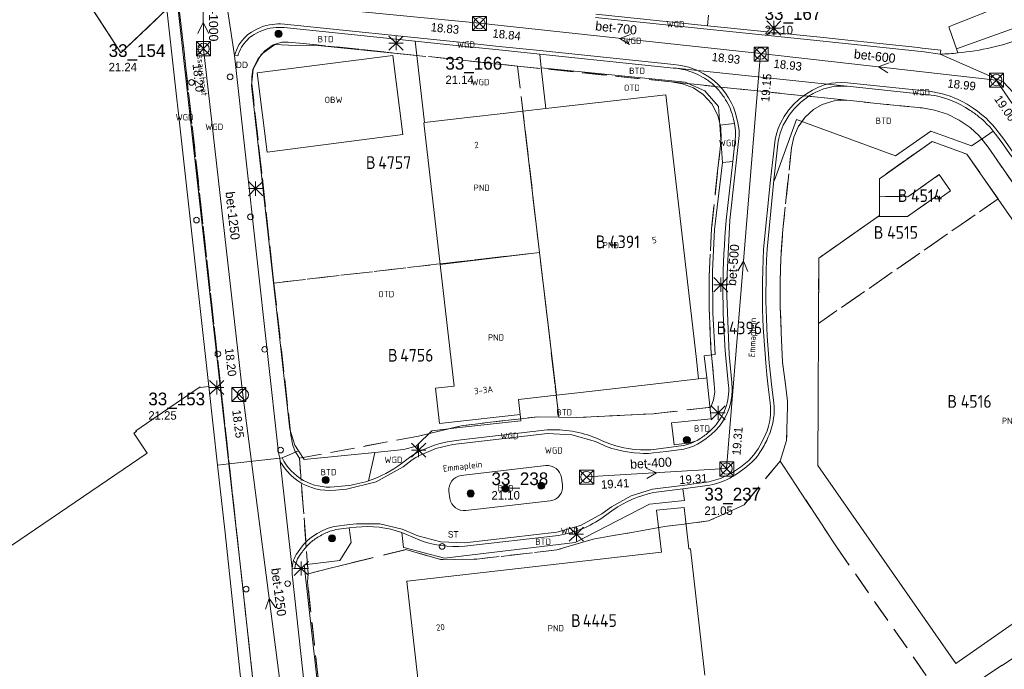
# Model space of a CAD drawing. Header units: metres. Extents: x 207644 to 210135, y 370459 to 373417.
# Tile 248 of 256: x 208147 to 208286, y 372696 to 372788. Entities that reach past the tile are written whole.
import ezdxf
from ezdxf.enums import TextEntityAlignment as Align

# ---------------------------------------------------------------- set-up
doc = ezdxf.new("R2010")
doc.units = ezdxf.units.M
doc.linetypes.add('HIDDEN2', pattern=[4.7625, 3.175, -1.5875])
for name, color, linetype in [('BTD', 7, 'Continuous'), ('combi_kolk', 7, 'Continuous'), ('CON_BxH1000x1000mm', 7, 'Continuous'), ('CON_BxH1250x1250mm', 7, 'Continuous'), ('CON_BxH400x400mm', 7, 'Continuous'), ('CON_BxH500x500mm', 7, 'Continuous'), ('CON_BxH600x600mm', 7, 'Continuous'), ('CON_BxH700x700mm', 7, 'Continuous'), ('DMM_BxH1000x1000mm', 7, 'Continuous'), ('DMM_BxH1250x1250mm', 7, 'Continuous'), ('DMM_BxH400x400mm', 7, 'Continuous'), ('DMM_BxH500x500mm', 7, 'Continuous'), ('DMM_BxH600x600mm', 7, 'Continuous'), ('DMM_BxH700x700mm', 7, 'Continuous'), ('GB', 1, 'Continuous'), ('GB07', 1, 'Continuous'), ('GB11', 1, 'Continuous'), ('INV_BxH1250x1250mm', 7, 'Continuous'), ('INV_BxH400x400mm', 7, 'Continuous'), ('INV_BxH500x500mm', 7, 'Continuous'), ('INV_BxH600x600mm', 7, 'Continuous'), ('INV_BxH700x700mm', 7, 'Continuous'), ('KAD_perceelnummer', 212, 'Continuous'), ('KAD_sectie', 212, 'Continuous'), ('KAD_Vastgesteld_Perceel', 212, 'Continuous'), ('KO_INSPECTIE', 7, 'Continuous'), ('NAR', 7, 'Continuous'), ('NLV_inspectieput', 7, 'Continuous'), ('NNR_inspectieput', 7, 'Continuous'), ('NOD_inspectieput', 7, 'Continuous'), ('OBW', 7, 'Continuous'), ('ORL', 7, 'Continuous'), ('OTD', 7, 'Continuous'), ('PIJL', 7, 'Continuous'), ('PND', 7, 'Continuous'), ('WGD', 7, 'Continuous')]:
    doc.layers.add(name, color=color, linetype=linetype)
for name, color, linetype, lineweight in [('GMV', 7, 'Continuous', 25), ('Q21_lantaarnpaal', 1, 'Continuous', 0), ('Q26_boom', 72, 'Continuous', 0), ('Q28_rioolput', 153, 'Continuous', 0)]:
    doc.layers.add(name, color=color, linetype=linetype, lineweight=lineweight)
doc.styles.add('ISO', font='isocpeur.ttf', dxfattribs={"height": 1})
doc.styles.add('ISOCP', font='ISOCP.shx', dxfattribs={"height": 1.8})

# ---------------------------------------------------------------- blocks, each defined once
blk = doc.blocks.new('ACMAP_ANN_TEMPLATE_Vastgesteld_Perceelnummer')
at = {"layer": 'KAD_perceelnummer', "style": 'ISOCP'}
blk.add_attdef('Perceelnummer', text='', height=1.8, dxfattribs=at).set_placement((0, 0), align=Align.MIDDLE)
at = {"layer": 'KAD_sectie', "style": 'ISOCP'}
blk.add_attdef('sectie', text='', height=1.8, dxfattribs=at).set_placement((-2.7, 0), align=Align.MIDDLE_RIGHT)
blk = doc.blocks.new('Q21')
for p, q in [((-1, 1), (0, 0)), ((-1, 0), (0, 0)), ((-1, -1), (0, 0)), ((0, 1), (0, 0)), ((0, 0), (1, 1)), ((0, 0), (1, 0)), ((0, 0), (0, -1)), ((0, 0), (1, -1))]:
    blk.add_line(p, q)
blk = doc.blocks.new('Q26')
blk.add_hatch(color=256).paths.add_polyline_path([(-0.45, -0.01, 1), (0.55, -0.01, 1)])
blk.add_circle((0.05, -0.01), 0.5)
blk = doc.blocks.new('Q28')
at = {"linetype": 'Continuous'}
for p, q in [((-1, -1), (1, 1)), ((-1, 1), (1, -1))]:
    blk.add_line(p, q, dxfattribs=at)
blk.add_lwpolyline([(1, 1), (1, -1), (-1, -1), (-1, 1)], close=True)

msp = doc.modelspace()

# ---------------------------------------------------------------- linework, layer by layer
at = {"layer": 'combi_kolk', "color": 253, "lineweight": 13}
for centre in [(208176.4, 372779.68), (208170.94, 372778.9), (208171.64, 372759.41), (208179.28, 372759.87), (208181.29, 372741.11), (208174.67, 372740.46), (208183.54, 372726.85), (208206.42, 372713.21), (208178.67, 372707.17), (208184.54, 372707.94)]:
    msp.add_circle(centre, 0.4, dxfattribs=at)
at = {"layer": 'CON_BxH1000x1000mm', "color": 253, "linetype": 'Continuous', "lineweight": 13}
msp.add_lwpolyline([(208172.637, 372783.664), (208172.57, 372791.119)], dxfattribs=at)
at = {"layer": 'CON_BxH1250x1250mm', "color": 253, "linetype": 'Continuous', "lineweight": 13}
for points in [[(208178.22, 372734.67), (208172.637, 372783.664)], [(208185.68, 372677.03), (208178.22, 372734.67)]]:
    msp.add_lwpolyline(points, dxfattribs=at)
at = {"layer": 'CON_BxH400x400mm', "color": 253, "linetype": 'Continuous', "lineweight": 13}
msp.add_lwpolyline([(208246.7, 372724.23), (208226.84, 372723.04)], dxfattribs=at)
at = {"layer": 'CON_BxH500x500mm', "color": 253, "linetype": 'Continuous', "lineweight": 13}
for points in [[(208251.5, 372783), (208246.7, 372724.23)], [(208284.87, 372779.23), (208313.05, 372738.11)]]:
    msp.add_lwpolyline(points, dxfattribs=at)
at = {"layer": 'CON_BxH600x600mm', "color": 253, "linetype": 'Continuous', "lineweight": 13}
msp.add_lwpolyline([(208251.5, 372783), (208284.87, 372779.23)], dxfattribs=at)
at = {"layer": 'CON_BxH700x700mm', "color": 253, "linetype": 'Continuous', "lineweight": 13}
for points in [[(208172.57, 372791.119), (208211.7, 372787.28)], [(208211.7, 372787.28), (208251.5, 372783)]]:
    msp.add_lwpolyline(points, dxfattribs=at)
at = {"layer": 'GB', "color": 253, "linetype": 'Continuous', "lineweight": 13}
for points in [[(208173.406, 372735.838), (208167.443, 372789.25)], [(208221.111, 372775.193), (208238.115, 372777.157)], [(208238.115, 372777.157), (208242.37, 372740.083)], [(208215.058, 372774.494), (208210.023, 372773.912)], [(208217.857, 372774.817), (208215.058, 372774.494)], [(208221.111, 372775.193), (208217.857, 372774.817)], [(208203.837, 372773.198), (208203.937, 372773.21)], [(208206.143, 372753.138), (208203.837, 372773.198)], [(208210.023, 372773.912), (208203.937, 372773.21)], [(208268.333, 372765.264), (208275.791, 372770.54)], [(208275.791, 372770.54), (208280.714, 372768.745)], [(208280.714, 372768.745), (208313.999, 372720.948)], [(208268.329, 372760.037), (208268.333, 372765.264)], [(208259.745, 372754.03), (208268.329, 372760.037)], [(208259.617, 372724.659), (208259.745, 372754.03)], [(208206.143, 372753.138), (208208.124, 372735.912)], [(208242.37, 372740.083), (208242.732, 372736.925)], [(208242.732, 372736.925), (208238.342, 372736.419)], [(208167.601, 372732.679), (208172.16, 372735.82)], [(208172.16, 372735.82), (208172.173, 372735.701)], [(208172.173, 372735.701), (208173.406, 372735.838)], [(208229.719, 372735.424), (208225.596, 372734.953)], [(208238.342, 372736.419), (208229.719, 372735.424)], [(208222.588, 372734.609), (208217.225, 372733.996)], [(208225.596, 372734.953), (208222.588, 372734.609)], [(208163.065, 372729.585), (208167.601, 372732.679)], [(208162.746, 372729.223), (208163.138, 372729.478)], [(208164.667, 372726.432), (208162.746, 372729.223)], [(208163.138, 372729.478), (208163.065, 372729.585)], [(208279.133, 372696.634), (208259.617, 372724.659)], [(208313.999, 372720.948), (208279.133, 372696.634)], [(208236.786, 372718.333), (208240.668, 372718.717)], [(208240.668, 372718.717), (208241.349, 372712.862)], [(208237.495, 372712.418), (208236.786, 372718.333)], [(208201.483, 372708.27), (208237.495, 372712.418)], [(208241.349, 372712.862), (208241.568, 372712.887)], [(208241.568, 372712.887), (208243.629, 372694.989)], [(208201.404, 372708.261), (208201.483, 372708.27)], [(208203.453, 372690.378), (208201.404, 372708.261)]]:
    msp.add_lwpolyline(points, dxfattribs=at)
at = {"layer": 'GB07', "color": 253, "linetype": 'Continuous', "lineweight": 13}
for points in [[(208160.941, 372783.089), (208153.933, 372793.837)], [(208167.443, 372789.25), (208160.941, 372783.089)], [(208220.209, 372754.829), (208217.857, 372774.817)], [(208220.209, 372754.829), (208206.143, 372753.138)], [(208222.588, 372734.609), (208220.209, 372754.829)]]:
    msp.add_lwpolyline(points, dxfattribs=at)
at = {"layer": 'GB11', "color": 253, "linetype": 'Continuous', "lineweight": 13}
for points in [[(208208.124, 372735.912), (208205.486, 372735.611)], [(208205.486, 372735.611), (208206.06, 372730.595)], [(208217.225, 372733.996), (208217.465, 372731.899)], [(208206.06, 372730.595), (208217.465, 372731.899)], [(208145.45, 372713.319), (208164.667, 372726.432)]]:
    msp.add_lwpolyline(points, dxfattribs=at)
at = {"layer": 'GMV', "color": 253, "linetype": 'Continuous', "lineweight": 13}
for points in [[(208176.229, 372724.885), (208166.557, 372811.685)], [(208174.228, 372801.081), (208177.03, 372782.714)], [(208279.254, 372783.65), (208306.398, 372793.411)], [(208244.013, 372786.933), (208228.181, 372788.574)], [(208244.154, 372788.431), (208244.013, 372786.933)], [(208279.926, 372787.491), (208284.218, 372789.168)], [(208181.113, 372786.849), (208181.531, 372786.967)], [(208181.531, 372786.967), (208181.955, 372787.056)], [(208181.955, 372787.056), (208182.383, 372787.123)], [(208182.383, 372787.123), (208182.766, 372787.161)], [(208182.766, 372787.161), (208183.151, 372787.176)], [(208183.151, 372787.176), (208183.535, 372787.179)], [(208183.535, 372787.179), (208184.087, 372787.156)], [(208184.087, 372787.156), (208208.86, 372784.595)], [(208243.961, 372786.436), (208228.129, 372788.077)], [(208244.013, 372786.933), (208260.426, 372785.241)], [(208278.155, 372786.762), (208279.073, 372787.14)], [(208279.073, 372787.14), (208279.926, 372787.491)], [(208178.482, 372785.277), (208178.924, 372785.676)], [(208178.924, 372785.676), (208179.416, 372786.01)], [(208179.416, 372786.01), (208180.171, 372786.442)], [(208180.305, 372785.96), (208179.785, 372785.673)], [(208180.171, 372786.442), (208180.708, 372786.694)], [(208180.842, 372786.212), (208180.305, 372785.96)], [(208180.708, 372786.694), (208181.113, 372786.849)], [(208181.247, 372786.367), (208180.842, 372786.212)], [(208181.665, 372786.485), (208181.247, 372786.367)], [(208182.089, 372786.574), (208181.665, 372786.485)], [(208182.517, 372786.641), (208182.089, 372786.574)], [(208182.9, 372786.679), (208182.517, 372786.641)], [(208183.285, 372786.694), (208182.9, 372786.679)], [(208183.67, 372786.686), (208183.285, 372786.694)], [(208184.054, 372786.657), (208183.67, 372786.686)], [(208202.588, 372784.74), (208184.054, 372786.657)], [(208260.374, 372784.744), (208243.961, 372786.436)], [(208278.635, 372785.403), (208278.155, 372786.762)], [(208177.284, 372783.49), (208177.656, 372784.217)], [(208177.656, 372784.217), (208178.039, 372784.771)], [(208178.039, 372784.771), (208178.482, 372785.277)], [(208182.744, 372784.264), (208180.782, 372782.864)], [(208185.594, 372784.138), (208182.744, 372784.264)], [(208188.354, 372784.18), (208185.594, 372784.138)], [(208202.823, 372782.733), (208188.354, 372784.18)], [(208202.823, 372782.733), (208202.588, 372784.74)], [(208202.588, 372784.74), (208208.827, 372784.096)], [(208208.827, 372784.096), (208214.002, 372783.558)], [(208208.86, 372784.595), (208214.035, 372784.057)], [(208273.764, 372783.332), (208260.374, 372784.744)], [(208260.426, 372785.241), (208262.968, 372784.979)], [(208262.968, 372784.979), (208273.816, 372783.829)], [(208279.254, 372783.65), (208278.635, 372785.403)], [(208177.03, 372782.714), (208177.284, 372783.49)], [(208177.03, 372782.714), (208183.239, 372726.455)], [(208177.03, 372782.714), (208177.471, 372782.656)], [(208180.782, 372782.864), (208179.643, 372780.765)], [(208199.422, 372782.714), (208180.218, 372780.243)], [(208200.864, 372771.514), (208199.422, 372782.714)], [(208203.937, 372773.21), (208202.823, 372782.733)], [(208214.002, 372783.558), (208220.241, 372782.899)], [(208214.035, 372784.057), (208220.274, 372783.398)], [(208239.179, 372780.942), (208220.241, 372782.899)], [(208220.459, 372780.967), (208220.241, 372782.899)], [(208220.274, 372783.398), (208239.212, 372781.441)], [(208274.321, 372783.273), (208273.764, 372783.332)], [(208273.816, 372783.829), (208274.373, 372783.77)], [(208276.95, 372782.909), (208274.321, 372783.273)], [(208274.373, 372783.77), (208277.008, 372783.456)], [(208277.008, 372783.456), (208276.95, 372782.909)], [(208285.836, 372778.962), (208276.95, 372782.909)], [(208279.254, 372783.65), (208279.458, 372783.074)], [(208239.212, 372781.441), (208239.951, 372781.347)], [(208239.951, 372781.347), (208240.683, 372781.214)], [(208179.643, 372780.765), (208179.443, 372778.446)], [(208180.218, 372780.243), (208181.659, 372769.043)], [(208220.459, 372780.967), (208240.808, 372778.956)], [(208220.459, 372780.967), (208221.111, 372775.193)], [(208242.557, 372780.588), (208239.62, 372780.897)], [(208240.683, 372781.214), (208241.34, 372781.046)], [(208241.34, 372781.046), (208241.981, 372780.827)], [(208241.981, 372780.827), (208242.271, 372780.711)], [(208242.271, 372780.711), (208242.557, 372780.588)], [(208260.964, 372778.654), (208242.557, 372780.588)], [(208242.557, 372780.588), (208242.971, 372780.394)], [(208242.971, 372780.394), (208243.377, 372780.184)], [(208243.377, 372780.184), (208244.172, 372779.692)], [(208240.808, 372778.956), (208243.597, 372777.711)], [(208244.172, 372779.692), (208244.912, 372779.119)], [(208244.912, 372779.119), (208245.504, 372778.588)], [(208245.504, 372778.588), (208246.047, 372778.007)], [(208260.57, 372778.544), (208259.686, 372778.22)], [(208260.766, 372778.602), (208260.57, 372778.544)], [(208260.964, 372778.654), (208260.766, 372778.602)], [(208261.528, 372778.773), (208260.964, 372778.654)], [(208260.964, 372778.654), (208263.75, 372778.365)], [(208262.1, 372778.848), (208261.528, 372778.773)], [(208262.958, 372778.886), (208262.1, 372778.848)], [(208263.817, 372778.86), (208262.958, 372778.886)], [(208275.726, 372777.614), (208263.817, 372778.86)], [(208292.506, 372771.886), (208285.836, 372778.962)], [(208179.443, 372778.446), (208184.87, 372729.815)], [(208243.597, 372777.711), (208245.562, 372775.476)], [(208246.047, 372778.007), (208246.539, 372777.383)], [(208246.539, 372777.383), (208246.981, 372776.721)], [(208257.873, 372777.207), (208256.961, 372776.524)], [(208258.84, 372777.811), (208257.873, 372777.207)], [(208259.686, 372778.22), (208258.84, 372777.811)], [(208263.75, 372778.365), (208275.659, 372777.119)], [(208275.659, 372777.119), (208276.139, 372777.035)], [(208276.337, 372777.494), (208275.726, 372777.614)], [(208276.813, 372777.391), (208276.337, 372777.494)], [(208277.286, 372777.273), (208276.813, 372777.391)], [(208277.753, 372777.133), (208277.286, 372777.273)], [(208278.342, 372776.933), (208277.753, 372777.133)], [(208246.981, 372776.721), (208247.345, 372776.074)], [(208247.345, 372776.074), (208247.653, 372775.398)], [(208256.171, 372775.781), (208255.461, 372774.961)], [(208256.961, 372776.524), (208256.171, 372775.781)], [(208276.139, 372777.035), (208276.615, 372776.932)], [(208276.615, 372776.932), (208277.088, 372776.814)], [(208277.088, 372776.814), (208277.555, 372776.674)], [(208277.555, 372776.674), (208278.144, 372776.474)], [(208278.144, 372776.474), (208278.724, 372776.25)], [(208278.922, 372776.709), (208278.342, 372776.933)], [(208278.724, 372776.25), (208279.295, 372776.002)], [(208279.493, 372776.461), (208278.922, 372776.709)], [(208279.295, 372776.002), (208279.852, 372775.725)], [(208280.05, 372776.184), (208279.493, 372776.461)], [(208279.852, 372775.725), (208280.536, 372775.343)], [(208280.734, 372775.802), (208280.05, 372776.184)], [(208281.583, 372775.253), (208280.734, 372775.802)], [(208245.562, 372775.476), (208245.741, 372772.867)], [(208247.653, 372775.398), (208247.907, 372774.701)], [(208247.907, 372774.701), (208248.108, 372773.986)], [(208255.461, 372774.961), (208254.837, 372774.074)], [(208280.536, 372775.343), (208281.202, 372774.93)], [(208282.228, 372774.808), (208281.583, 372775.253)], [(208282.848, 372774.328), (208282.228, 372774.808)], [(208283.382, 372773.869), (208282.848, 372774.328)], [(208245.741, 372772.867), (208247.801, 372773.108)], [(208247.684, 372773.721), (208247.801, 372773.108)], [(208247.801, 372773.108), (208247.961, 372772.079)], [(208248.108, 372773.986), (208248.294, 372773.191)], [(208248.294, 372773.191), (208248.454, 372772.162)], [(208256.579, 372773.655), (208253.492, 372765.041)], [(208254.305, 372773.129), (208253.982, 372772.384)], [(208254.837, 372774.074), (208254.305, 372773.129)], [(208270.594, 372768.513), (208256.579, 372773.655)], [(208283.889, 372773.38), (208283.382, 372773.869)], [(208283.508, 372773.057), (208283.992, 372772.545)], [(208284.373, 372772.868), (208283.889, 372773.38)], [(208246.105, 372767.561), (208245.741, 372772.867)], [(208247.961, 372772.079), (208247.97, 372771.301)], [(208248.454, 372772.162), (208248.463, 372771.384)], [(208253.743, 372771.607), (208253.577, 372770.812)], [(208253.982, 372772.384), (208253.743, 372771.607)], [(208275.612, 372772.002), (208270.594, 372768.513)], [(208281.357, 372769.902), (208275.612, 372772.002)], [(208282.875, 372770.937), (208284.449, 372772.01)], [(208283.992, 372772.545), (208284.449, 372772.01)], [(208284.836, 372772.327), (208284.373, 372772.868)], [(208285.547, 372770.54), (208284.449, 372772.01)], [(208285.934, 372770.857), (208284.836, 372772.327)], [(208181.659, 372769.043), (208200.864, 372771.514)], [(208248.463, 372771.384), (208247.157, 372759.377)], [(208247.97, 372771.301), (208247.565, 372767.729)], [(208253.577, 372770.812), (208253.475, 372770.006)], [(208282.875, 372770.937), (208281.357, 372769.902)], [(208283.047, 372770.563), (208282.875, 372770.937)], [(208283.734, 372769.719), (208283.047, 372770.563)], [(208287.067, 372768.356), (208285.547, 372770.54)], [(208287.489, 372768.629), (208285.934, 372770.857)], [(208253.475, 372770.006), (208252.902, 372765.092)], [(208253.402, 372765.085), (208253.896, 372769.736)], [(208285.109, 372767.75), (208283.734, 372769.719)], [(208245.003, 372758.059), (208246.105, 372767.561)], [(208246.105, 372767.561), (208247.565, 372767.729)], [(208247.565, 372767.729), (208246.657, 372759.385)], [(208287.266, 372764.625), (208285.109, 372767.75)], [(208252.902, 372765.092), (208251.938, 372755.316)], [(208253.402, 372765.085), (208252.438, 372755.309)], [(208253.492, 372765.041), (208253.402, 372765.085)], [(208247.157, 372759.377), (208246.682, 372749.877)], [(208244.692, 372752.184), (208245.003, 372758.059)], [(208251.938, 372755.316), (208251.86, 372753.79)], [(208252.438, 372755.309), (208252.36, 372753.783)], [(208251.86, 372753.79), (208251.808, 372752.263)], [(208252.36, 372753.783), (208252.308, 372752.256)], [(208244.736, 372746.239), (208244.692, 372752.184)], [(208251.808, 372752.263), (208251.776, 372750.735)], [(208252.308, 372752.256), (208252.276, 372750.728)], [(208251.776, 372750.735), (208251.763, 372749.207)], [(208252.276, 372750.728), (208252.263, 372749.2)], [(208246.682, 372749.877), (208247.044, 372740.373)], [(208251.763, 372749.207), (208251.769, 372747.961)], [(208251.769, 372747.961), (208251.794, 372746.715)], [(208252.263, 372749.2), (208252.269, 372747.954)], [(208252.269, 372747.954), (208252.294, 372746.708)], [(208251.794, 372746.715), (208251.833, 372745.469)], [(208252.294, 372746.708), (208252.333, 372745.462)], [(208245.054, 372740.377), (208244.736, 372746.239)], [(208251.833, 372745.469), (208251.886, 372744.224)], [(208252.333, 372745.462), (208252.386, 372744.217)], [(208251.886, 372744.224), (208251.954, 372742.967)], [(208252.386, 372744.217), (208252.454, 372742.96)], [(208251.954, 372742.967), (208252.039, 372741.712)], [(208252.454, 372742.96), (208252.539, 372741.705)], [(208252.039, 372741.712), (208252.241, 372739.203)], [(208252.539, 372741.705), (208252.741, 372739.196)], [(208243.53, 372740.21), (208245.054, 372740.377)], [(208243.885, 372737.055), (208243.53, 372740.21)], [(208246.544, 372740.381), (208246.925, 372736.416)], [(208247.044, 372740.373), (208247.425, 372736.408)], [(208252.241, 372739.203), (208252.405, 372737.491)], [(208252.741, 372739.196), (208252.905, 372737.484)], [(208242.732, 372736.925), (208243.429, 372737.004)], [(208243.429, 372737.004), (208243.885, 372737.055)], [(208243.885, 372737.055), (208244.533, 372731.289)], [(208252.405, 372737.491), (208252.593, 372735.781)], [(208252.905, 372737.484), (208253.093, 372735.774)], [(208173.406, 372735.838), (208174.631, 372724.7)], [(208247.425, 372736.408), (208247.482, 372735.446)], [(208247.482, 372735.446), (208247.441, 372734.484)], [(208252.593, 372735.781), (208252.861, 372733.534)], [(208253.093, 372735.774), (208253.361, 372733.527)], [(208247.441, 372734.484), (208247.287, 372733.673)], [(208247.093, 372732.871), (208246.841, 372732.161)], [(208247.287, 372733.673), (208247.093, 372732.871)], [(208252.861, 372733.534), (208252.908, 372732.99)], [(208252.908, 372732.99), (208252.925, 372732.445)], [(208253.361, 372733.527), (208253.408, 372732.983)], [(208253.408, 372732.983), (208253.425, 372732.438)], [(208217.465, 372731.899), (208217.566, 372731.008)], [(208244.533, 372731.289), (208238.875, 372730.687)], [(208246.51, 372731.483), (208246.116, 372730.841)], [(208246.841, 372732.161), (208246.51, 372731.483)], [(208252.849, 372731.357), (208252.769, 372730.793)], [(208252.907, 372731.9), (208252.849, 372731.357)], [(208252.925, 372732.445), (208252.907, 372731.9)], [(208184.87, 372729.815), (208185.562, 372727.538)], [(208208.883, 372730.026), (208204.983, 372729.558)], [(208217.566, 372731.008), (208208.883, 372730.026)], [(208221.291, 372729.711), (208209.108, 372728.302)], [(208238.875, 372730.687), (208239.277, 372727.575)], [(208245.669, 372730.235), (208245.127, 372729.62)], [(208246.116, 372730.841), (208245.669, 372730.235)], [(208252.629, 372730.241), (208252.419, 372729.584)], [(208252.769, 372730.793), (208252.629, 372730.241)], [(208204.983, 372729.558), (208202.874, 372727.525)], [(208221.334, 372729.213), (208209.151, 372727.804)], [(208224.802, 372729.017), (208221.334, 372729.213)], [(208228.138, 372728.045), (208224.802, 372729.017)], [(208229.389, 372728.023), (208228.256, 372728.531)], [(208242.778, 372728.368), (208242.541, 372728.228)], [(208243.798, 372728.492), (208243.05, 372727.949)], [(208244.527, 372729.061), (208243.798, 372728.492)], [(208245.127, 372729.62), (208244.527, 372729.061)], [(208252.158, 372728.947), (208251.689, 372727.985)], [(208252.419, 372729.584), (208252.158, 372728.947)], [(208185.562, 372727.538), (208186.065, 372726.751)], [(208196.894, 372726.507), (208201.013, 372726.921)], [(208201.013, 372726.921), (208202.754, 372727.41)], [(208202.754, 372727.41), (208202.874, 372727.525)], [(208202.874, 372727.525), (208203.022, 372726.552)], [(208205.514, 372727.075), (208203.216, 372726.091)], [(208207.946, 372727.657), (208205.514, 372727.075)], [(208209.108, 372728.302), (208207.777, 372728.128)], [(208209.151, 372727.804), (208207.946, 372727.657)], [(208229.271, 372727.537), (208228.138, 372728.045)], [(208229.665, 372727.374), (208229.271, 372727.537)], [(208229.783, 372727.86), (208229.389, 372728.023)], [(208230.065, 372727.225), (208229.665, 372727.374)], [(208230.183, 372727.711), (208229.783, 372727.86)], [(208230.469, 372727.086), (208230.065, 372727.225)], [(208230.587, 372727.572), (208230.183, 372727.711)], [(208230.879, 372726.966), (208230.469, 372727.086)], [(208230.997, 372727.452), (208230.587, 372727.572)], [(208231.458, 372726.818), (208230.879, 372726.966)], [(208231.576, 372727.304), (208230.997, 372727.452)], [(208232.16, 372727.182), (208231.576, 372727.304)], [(208232.748, 372727.077), (208232.16, 372727.182)], [(208233.338, 372726.99), (208232.748, 372727.077)], [(208233.733, 372726.941), (208233.338, 372726.99)], [(208234.527, 372726.881), (208233.733, 372726.941)], [(208236.326, 372726.94), (208235.977, 372726.907)], [(208238.13, 372727.161), (208236.326, 372726.94)], [(208240.596, 372727.478), (208238.13, 372727.161)], [(208240.624, 372726.979), (208238.158, 372726.662)], [(208239.277, 372727.575), (208241.438, 372727.87)], [(208241.164, 372727.641), (208240.596, 372727.478)], [(208241.436, 372727.222), (208240.624, 372726.979)], [(208241.72, 372727.841), (208241.164, 372727.641)], [(208241.992, 372727.422), (208241.436, 372727.222)], [(208241.438, 372727.87), (208242.299, 372728.099)], [(208242.013, 372727.963), (208241.72, 372727.841)], [(208242.285, 372727.544), (208241.992, 372727.422)], [(208242.299, 372728.099), (208242.013, 372727.963)], [(208242.571, 372727.68), (208242.285, 372727.544)], [(208242.541, 372728.228), (208242.299, 372728.099)], [(208242.813, 372727.809), (208242.571, 372727.68)], [(208243.05, 372727.949), (208242.813, 372727.809)], [(208251.171, 372727.049), (208250.562, 372726.166)], [(208251.689, 372727.985), (208251.171, 372727.049)], [(208183.434, 372725.719), (208176.229, 372724.885)], [(208183.239, 372726.455), (208183.434, 372725.719)], [(208183.434, 372725.719), (208183.754, 372725.765)], [(208183.434, 372725.719), (208183.484, 372725.275)], [(208186.065, 372726.751), (208183.754, 372725.765)], [(208186.866, 372725.498), (208186.065, 372726.751)], [(208196.894, 372726.507), (208186.866, 372725.498)], [(208196.894, 372726.507), (208196.009, 372722.497)], [(208201.99, 372725.945), (208200.685, 372724.95)], [(208202.5, 372726.259), (208201.99, 372725.945)], [(208202.694, 372725.798), (208202.184, 372725.484)], [(208203.022, 372726.552), (208202.5, 372726.259)], [(208203.216, 372726.091), (208202.694, 372725.798)], [(208232.042, 372726.696), (208231.458, 372726.818)], [(208232.63, 372726.591), (208232.042, 372726.696)], [(208233.22, 372726.504), (208232.63, 372726.591)], [(208233.615, 372726.455), (208233.22, 372726.504)], [(208234.409, 372726.395), (208233.615, 372726.455)], [(208234.953, 372726.371), (208234.409, 372726.395)], [(208234.925, 372726.87), (208234.527, 372726.881)], [(208235.276, 372726.871), (208234.925, 372726.87)], [(208235.304, 372726.372), (208234.953, 372726.371)], [(208235.627, 372726.884), (208235.276, 372726.871)], [(208235.655, 372726.385), (208235.304, 372726.372)], [(208235.977, 372726.907), (208235.627, 372726.884)], [(208236.005, 372726.408), (208235.655, 372726.385)], [(208236.354, 372726.441), (208236.005, 372726.408)], [(208238.158, 372726.662), (208236.354, 372726.441)], [(208250.562, 372726.166), (208249.83, 372725.382)], [(208174.631, 372724.7), (208176.229, 372724.885)], [(208175.684, 372715.131), (208174.631, 372724.7)], [(208176.229, 372724.885), (208178.04, 372708.633)], [(208185.209, 372710.082), (208183.484, 372725.275)], [(208183.658, 372724.957), (208183.484, 372725.275)], [(208184.036, 372724.387), (208183.658, 372724.957)], [(208184.462, 372723.852), (208184.036, 372724.387)], [(208200.879, 372724.489), (208197.091, 372722.355)], [(208202.184, 372725.484), (208200.879, 372724.489)], [(208221.091, 372724.648), (208209.124, 372723.255)], [(208248.661, 372724.411), (208247.387, 372723.582)], [(208249.83, 372725.382), (208248.661, 372724.411)], [(208184.932, 372723.355), (208184.462, 372723.852)], [(208185.444, 372722.901), (208184.932, 372723.355)], [(208185.993, 372722.494), (208185.444, 372722.901)], [(208223.311, 372722.909), (208223.458, 372721.913)], [(208245.835, 372722.836), (208244.18, 372722.359)], [(208247.387, 372723.582), (208245.835, 372722.836)], [(208186.576, 372722.135), (208185.993, 372722.494)], [(208187.187, 372721.828), (208186.576, 372722.135)], [(208187.823, 372721.576), (208187.187, 372721.828)], [(208188.478, 372721.379), (208187.823, 372721.576)], [(208189.147, 372721.24), (208188.478, 372721.379)], [(208192.671, 372721.795), (208191.147, 372721.644)], [(208197.091, 372722.355), (208192.865, 372721.334)], [(208240.385, 372721.836), (208236.219, 372721.305)], [(208240.511, 372721.352), (208236.345, 372720.821)], [(208244.18, 372722.359), (208240.385, 372721.836)], [(208244.306, 372721.875), (208240.511, 372721.352)], [(208240.511, 372721.352), (208240.723, 372719.731)], [(208189.827, 372721.159), (208189.147, 372721.24)], [(208190.51, 372721.137), (208189.827, 372721.159)], [(208191.341, 372721.183), (208190.51, 372721.137)], [(208192.865, 372721.334), (208191.341, 372721.183)], [(208207.499, 372720.001), (208207.37, 372721.009)], [(208233.189, 372720.362), (208230.414, 372718.824)], [(208236.219, 372721.305), (208233.189, 372720.362)], [(208221.711, 372719.655), (208209.786, 372718.29)], [(208235.769, 372719.179), (208225.25, 372713.78)], [(208230.414, 372718.824), (208229.018, 372717.808)], [(208240.723, 372719.731), (208235.769, 372719.179)], [(208229.018, 372717.808), (208225.995, 372716.149)], [(208229.226, 372717.353), (208230.622, 372718.369)], [(208190.3, 372715.788), (208189.511, 372715.464)], [(208191.119, 372716.027), (208190.3, 372715.788)], [(208193.351, 372716.333), (208191.119, 372716.027)], [(208193.277, 372715.839), (208191.352, 372715.585)], [(208194.237, 372715.932), (208193.277, 372715.839)], [(208193.277, 372715.839), (208193.553, 372713.748)], [(208194.311, 372716.426), (208193.351, 372716.333)], [(208197.592, 372716.425), (208194.311, 372716.426)], [(208200.783, 372715.665), (208197.592, 372716.425)], [(208225.995, 372716.149), (208222.675, 372715.22)], [(208177.946, 372693.795), (208175.684, 372715.131)], [(208187.941, 372714.516), (208187.361, 372714.042)], [(208188.702, 372715.03), (208187.941, 372714.516)], [(208189.511, 372715.464), (208188.702, 372715.03)], [(208200.944, 372713.074), (208200.709, 372715.171)], [(208200.709, 372715.171), (208202.93, 372714.214)], [(208202.958, 372714.713), (208200.783, 372715.665)], [(208206.248, 372713.848), (208202.958, 372714.713)], [(208209.619, 372713.227), (208222.883, 372714.765)], [(208222.675, 372715.22), (208209.647, 372713.726)], [(208186.837, 372713.506), (208186.36, 372712.929)], [(208187.361, 372714.042), (208186.837, 372713.506)], [(208193.553, 372713.748), (208191.94, 372711.228)], [(208200.987, 372713.063), (208200.944, 372713.074)], [(208206.767, 372711.549), (208200.987, 372713.063)], [(208209.647, 372713.726), (208206.248, 372713.848)], [(208225.25, 372713.78), (208206.767, 372711.549)], [(208185.623, 372711.803), (208185.502, 372711.529)], [(208185.76, 372712.069), (208185.623, 372711.803)], [(208185.92, 372712.323), (208185.76, 372712.069)], [(208186.36, 372712.929), (208185.92, 372712.323)], [(208186.1, 372711.702), (208185.963, 372711.436)], [(208186.26, 372711.956), (208186.1, 372711.702)], [(208185.283, 372710.828), (208185.209, 372710.082)], [(208185.334, 372711.04), (208185.283, 372710.828)], [(208185.398, 372711.249), (208185.334, 372711.04)], [(208185.502, 372711.529), (208185.398, 372711.249)], [(208185.623, 372710.461), (208185.556, 372710.029)], [(208185.674, 372710.673), (208185.623, 372710.461)], [(208185.738, 372710.882), (208185.674, 372710.673)], [(208185.842, 372711.162), (208185.738, 372710.882)], [(208185.963, 372711.436), (208185.842, 372711.162)], [(208191.94, 372711.228), (208186.887, 372710.625)], [(208186.887, 372710.625), (208189.755, 372684.931)], [(208185.196, 372709.297), (208185.209, 372710.082)], [(208188.272, 372681.179), (208185.196, 372709.297)], [(208185.556, 372710.029), (208185.209, 372710.082)], [(208178.04, 372708.633), (208188.045, 372616.522)]]:
    msp.add_lwpolyline(points, dxfattribs=at)
for points in [[(208179.785, 372785.673, 0.0677419), (208178.851, 372784.94)], [(208178.851, 372784.94, 0.0562586), (208178.025, 372783.88)], [(208279.458, 372783.074, 0.0640319), (208288.811, 372785.221)], [(208178.025, 372783.88, 0.0619691), (208177.471, 372782.656)], [(208276.95, 372782.909, 0.0171235), (208279.458, 372783.074)], [(208239.62, 372780.897, 0.01145), (208239.179, 372780.942)], [(208239.62, 372780.897, -0.0234554), (208240.518, 372780.742)], [(208240.518, 372780.742, -0.0394588), (208241.816, 372780.355)], [(208241.816, 372780.355, -0.0320371), (208243.212, 372779.712)], [(208243.212, 372779.712, -0.0468968), (208244.488, 372778.854)], [(208244.488, 372778.854, -0.0440587), (208245.623, 372777.742)], [(208245.623, 372777.742, -0.0387641), (208246.557, 372776.456)], [(208258.931, 372777.319, 0.0512069), (208257.382, 372776.254)], [(208260.661, 372778.052, 0.0491299), (208258.931, 372777.319)], [(208262.191, 372778.356, 0.0523006), (208260.661, 372778.052)], [(208263.75, 372778.365, 0.0429785), (208262.191, 372778.356)], [(208246.557, 372776.456, -0.0424976), (208247.229, 372775.133)], [(208257.382, 372776.254, 0.0512554), (208255.882, 372774.691)], [(208247.229, 372775.133, -0.0377259), (208247.684, 372773.721)], [(208255.882, 372774.691, 0.0502054), (208254.726, 372772.859)], [(208281.202, 372774.93, -0.0274447), (208282.467, 372774.005)], [(208282.467, 372774.005, -0.0286655), (208283.508, 372773.057)], [(208254.726, 372772.859, 0.0549734), (208254.164, 372771.337)], [(208254.164, 372771.337, 0.0400042), (208253.896, 372769.736)], [(208246.657, 372759.385, 0.0440431), (208246.544, 372740.381)], [(208246.925, 372736.416, -0.0562818), (208246.974, 372734.764)], [(208246.974, 372734.764, -0.0522135), (208246.671, 372733.139)], [(208246.671, 372733.139, -0.0571268), (208246.088, 372731.751)], [(208246.088, 372731.751, -0.0425736), (208245.247, 372730.503)], [(208253.349, 372731.35, -0.0317563), (208253.068, 372730.002)], [(208253.425, 372732.438, -0.036714), (208253.349, 372731.35)], [(208228.256, 372728.531, 0.1131252), (208221.291, 372729.711)], [(208245.247, 372730.503, -0.0492253), (208244.105, 372729.329)], [(208253.068, 372730.002, -0.0392727), (208252.597, 372728.708)], [(208244.105, 372729.329, -0.0384563), (208242.778, 372728.368)], [(208252.597, 372728.708, -0.0259286), (208251.61, 372726.81)], [(208207.777, 372728.128, 0.0849065), (208203.022, 372726.552)], [(208183.754, 372725.765, 0.3131671), (208191.147, 372721.644)], [(208251.61, 372726.81, -0.0738011), (208250.269, 372725.143)], [(208200.685, 372724.95, -0.0840316), (208196.009, 372722.497)], [(208221.091, 372724.648, -0.4078946), (208223.311, 372722.909)], [(208250.269, 372725.143, -0.0539665), (208247.513, 372723.098)], [(208207.37, 372721.009, -0.3999758), (208209.124, 372723.255)], [(208247.513, 372723.098, -0.0839222), (208244.306, 372721.875)], [(208196.009, 372722.497, -0.0539333), (208192.671, 372721.795)], [(208223.458, 372721.913, -0.4151939), (208221.711, 372719.655)], [(208209.786, 372718.29, -0.4027029), (208207.499, 372720.001)], [(208230.622, 372718.369, -0.1031065), (208236.345, 372720.821)], [(208222.883, 372714.765, 0.1150408), (208229.226, 372717.353)], [(208200.709, 372715.171, 0.1169831), (208194.237, 372715.932)], [(208189.744, 372715.022, 0.0487208), (208188.281, 372714.149)], [(208191.352, 372715.585, 0.0529071), (208189.744, 372715.022)], [(208187.177, 372713.139, 0.0314072), (208186.26, 372711.956)], [(208188.281, 372714.149, 0.0558342), (208187.177, 372713.139)], [(208202.93, 372714.214, 0.1110642), (208209.619, 372713.227)]]:
    msp.add_lwpolyline(points, format="xyb", dxfattribs=at)
at = {"layer": 'KAD_Vastgesteld_Perceel', "color": 253, "linetype": 'HIDDEN2', "lineweight": 13}
for points in [[(208138.448, 372816.822), (208146.888, 372804.644), (208146.888, 372804.644), (208160.941, 372783.089), (208167.442, 372789.249), (208169.041, 372790.733), (208170.139, 372780.975), (208179.662, 372693.833), (208175.51, 372693.611), (208152.189, 372691.751), (208152.612, 372687.374), (208153.121, 372682.551), (208153.667, 372677.578), (208154.225, 372672.625), (208154.89, 372666.848), (208155.519, 372661.447), (208155.955, 372657.72), (208157.355, 372645.812), (208184.075, 372637.262), (208187.53, 372606.063)], [(208187.53, 372606.063), (208184.075, 372637.262), (208181.742, 372658.316), (208181.168, 372663.013), (208180.486, 372668.545), (208179.75, 372674.413), (208179.119, 372679.34), (208177.706, 372679.242), (208176.919, 372684.326), (208175.924, 372690.694), (208175.51, 372693.611), (208179.662, 372693.833), (208170.139, 372780.975), (208169.041, 372790.733)], [(208296.523, 372751.256), (208283.727, 372769.73), (208282.441, 372771.322), (208281.184, 372772.52), (208279.609, 372773.578), (208277.969, 372774.393), (208276.142, 372774.989), (208274.382, 372775.295), (208269.342, 372775.796), (208263.726, 372776.379), (208238.867, 372778.966), (208217.103, 372781.223), (208186.729, 372784.418), (208184.614, 372784.597), (208183.709, 372784.594), (208182.488, 372784.216), (208181.326, 372783.381), (208180.347, 372782.204), (208179.609, 372780.748), (208179.469, 372779.682), (208179.479, 372778.679), (208179.479, 372778.679), (208182.36, 372752.653), (208182.6, 372750.503), (208185.009, 372728.954), (208185.286, 372727.515), (208185.619, 372726.64), (208186.21, 372725.714), (208187.471, 372709.332), (208187.364, 372708.211), (208187.457, 372707.232), (208189.91, 372684.974)], [(208289.708, 372698.993), (208277.646, 372691.09), (208262.254, 372713.149), (208254.286, 372725.298), (208255.19, 372728.214), (208255.334, 372733.765), (208254.607, 372739.291), (208254.418, 372743.506), (208254.289, 372747.124), (208254.274, 372750.734), (208254.274, 372750.734), (208254.377, 372753.993), (208254.649, 372758.073), (208255.894, 372769.617), (208256.22, 372771.168), (208256.844, 372772.601), (208257.814, 372773.963), (208259.002, 372775.044), (208260.206, 372775.757), (208261.928, 372776.316), (208263.726, 372776.379), (208269.342, 372775.796), (208274.382, 372775.295), (208276.142, 372774.989), (208277.969, 372774.393), (208279.609, 372773.578), (208281.184, 372772.52), (208282.441, 372771.322), (208283.727, 372769.73), (208296.523, 372751.256)]]:
    msp.add_lwpolyline(points, dxfattribs=at)
for points in [[(208146.888, 372804.644), (208165.493, 372806.722), (208167.442, 372789.249), (208160.941, 372783.089), (208146.888, 372804.644)], [(208179.469, 372779.682), (208179.609, 372780.748), (208180.347, 372782.204), (208181.326, 372783.381), (208182.488, 372784.216), (208183.709, 372784.594), (208184.614, 372784.597), (208186.729, 372784.418), (208217.103, 372781.223), (208220.209, 372754.828), (208182.6, 372750.503), (208182.36, 372752.653), (208179.479, 372778.679), (208179.469, 372779.682)], [(208220.209, 372754.828), (208217.103, 372781.223), (208238.867, 372778.966), (208240.448, 372778.692), (208242.019, 372778.125), (208243.378, 372777.209), (208244.613, 372775.859), (208245.465, 372774.212), (208245.885, 372772.519), (208245.916, 372770.87), (208245.425, 372766.359), (208244.565, 372758.206), (208244.229, 372751.417), (208244.208, 372746.884), (208244.485, 372741.202), (208244.955, 372736.174), (208245.038, 372735.049), (208244.831, 372733.975), (208244.456, 372732.909), (208236.323, 372731.997), (208225.374, 372731.443), (208222.954, 372731.497), (208220.209, 372754.828)], [(208187.471, 372709.332), (208186.21, 372725.714), (208203.093, 372728.803), (208209.099, 372730.303), (208219.974, 372731.564), (208222.954, 372731.497), (208225.374, 372731.443), (208236.323, 372731.997), (208244.456, 372732.909), (208244.831, 372733.975), (208245.038, 372735.049), (208244.955, 372736.174), (208244.485, 372741.202), (208244.208, 372746.884), (208244.229, 372751.417), (208244.565, 372758.206), (208245.425, 372766.359), (208245.916, 372770.87), (208245.885, 372772.519), (208245.465, 372774.212), (208244.613, 372775.859), (208243.378, 372777.209), (208242.019, 372778.125), (208240.448, 372778.692), (208238.867, 372778.966), (208263.726, 372776.379), (208261.928, 372776.316), (208260.206, 372775.757), (208259.002, 372775.044), (208257.814, 372773.963), (208256.844, 372772.601), (208256.22, 372771.168), (208255.894, 372769.617), (208254.649, 372758.073), (208254.377, 372753.993), (208254.274, 372750.734), (208254.289, 372747.124), (208254.418, 372743.506), (208254.607, 372739.291), (208255.334, 372733.765), (208255.19, 372728.214), (208254.286, 372725.298), (208249.182, 372719.114), (208244.14, 372716.809), (208237.92, 372716.014), (208227.785, 372714.241), (208222.642, 372712.718), (208211.323, 372711.404), (208206.168, 372711.351), (208201.291, 372712.772), (208193.474, 372710.853), (208187.471, 372709.332)], [(208268.331, 372762.78), (208268.333, 372765.264), (208275.791, 372770.54), (208280.714, 372768.745), (208285.126, 372762.41), (208259.705, 372744.78), (208259.745, 372754.03), (208268.132, 372759.899), (208272.313, 372759.922), (208276.461, 372762.856), (208276.779, 372762.407), (208278.412, 372763.562), (208276.795, 372765.848), (208272.363, 372762.713), (208268.331, 372762.78)], [(208259.705, 372744.78), (208285.126, 372762.41), (208280.714, 372768.745), (208275.791, 372770.54), (208268.333, 372765.264), (208268.331, 372762.78), (208268.329, 372760.037), (208268.132, 372759.899), (208259.745, 372754.03), (208259.705, 372744.78)], [(208268.132, 372759.899), (208268.329, 372760.037), (208268.331, 372762.78), (208272.363, 372762.713), (208276.795, 372765.848), (208278.412, 372763.562), (208276.779, 372762.407), (208276.461, 372762.856), (208272.313, 372759.922), (208268.132, 372759.899)], [(208186.21, 372725.714), (208185.619, 372726.64), (208185.286, 372727.515), (208185.009, 372728.954), (208182.6, 372750.503), (208220.209, 372754.828), (208222.954, 372731.497), (208219.974, 372731.564), (208209.099, 372730.303), (208203.093, 372728.803), (208186.21, 372725.714)], [(208189.91, 372684.974), (208187.457, 372707.232), (208187.364, 372708.211), (208187.471, 372709.332), (208193.474, 372710.853), (208201.291, 372712.772), (208206.168, 372711.351), (208211.323, 372711.404), (208222.642, 372712.718), (208227.785, 372714.241), (208237.92, 372716.014), (208244.14, 372716.809), (208249.182, 372719.114), (208254.286, 372725.298), (208262.254, 372713.149), (208277.646, 372691.09), (208275.071, 372689.404), (208260.913, 372680.118), (208252.656, 372691.959), (208189.91, 372684.974)], [(208277.646, 372691.09), (208289.708, 372698.993), (208319.313, 372718.53), (208335.221, 372695.689), (208344.397, 372682.498), (208284.056, 372646.948), (208267.987, 372669.98), (208260.913, 372680.118), (208275.071, 372689.404), (208277.646, 372691.09)]]:
    msp.add_lwpolyline(points, close=True, dxfattribs=at)
at = {"layer": 'NOD_inspectieput', "color": 253, "lineweight": 13}
for centre in [(208211.7, 372787.28), (208172.64, 372783.66), (208251.5, 372783), (208284.87, 372779.23), (208178.22, 372734.67), (208246.7, 372724.23), (208226.84, 372723.04)]:
    msp.add_circle(centre, 0.8, dxfattribs=at)
at = {"layer": 'PIJL', "color": 253, "lineweight": 13}
for points in [[(208173.4, 372785.84), (208172.6, 372787.39), (208171.84, 372785.82)], [(208233.11, 372785.7), (208231.6, 372785.14), (208232.95, 372784.27)], [(208269.7, 372781.67), (208268.19, 372781.11), (208269.54, 372780.24)], [(208248.27, 372752.24), (208249.1, 372753.61), (208249.7, 372752.12)], [(208235.29, 372724.27), (208236.77, 372723.64), (208235.38, 372722.83)], [(208182.85, 372704.51), (208181.95, 372705.85), (208181.42, 372704.33)]]:
    msp.add_lwpolyline(points, dxfattribs=at)

# ---------------------------------------------------------------- block references
at = {"layer": 'KAD_Vastgesteld_Perceel', "color": 253, "linetype": 'HIDDEN2', "lineweight": 13}
ref = msp.add_blockref('ACMAP_ANN_TEMPLATE_Vastgesteld_Perceelnummer', (208199.711, 372767.55), dxfattribs=at)
ref.add_attrib('Perceelnummer', '4757', dxfattribs={"layer": 'KAD_perceelnummer', "lineweight": 13, "height": 1.8, "style": 'ISOCP'}).set_placement((208199.711, 372767.55), align=Align.MIDDLE)
ref.add_attrib('sectie', 'B', dxfattribs={"layer": 'KAD_sectie', "lineweight": 13, "height": 1.8, "style": 'ISOCP'}).set_placement((208197.011, 372767.55), align=Align.MIDDLE_RIGHT)
ref = msp.add_blockref('ACMAP_ANN_TEMPLATE_Vastgesteld_Perceelnummer', (208275.014, 372762.874), dxfattribs=at)
ref.add_attrib('Perceelnummer', '4514', dxfattribs={"layer": 'KAD_perceelnummer', "lineweight": 13, "height": 1.8, "style": 'ISOCP'}).set_placement((208275.014, 372762.874), align=Align.MIDDLE)
ref.add_attrib('sectie', 'B', dxfattribs={"layer": 'KAD_sectie', "lineweight": 13, "height": 1.8, "style": 'ISOCP'}).set_placement((208272.314, 372762.874), align=Align.MIDDLE_RIGHT)
ref = msp.add_blockref('ACMAP_ANN_TEMPLATE_Vastgesteld_Perceelnummer', (208271.605, 372757.66), dxfattribs=at)
ref.add_attrib('Perceelnummer', '4515', dxfattribs={"layer": 'KAD_perceelnummer', "lineweight": 13, "height": 1.8, "style": 'ISOCP'}).set_placement((208271.605, 372757.66), align=Align.MIDDLE)
ref.add_attrib('sectie', 'B', dxfattribs={"layer": 'KAD_sectie', "lineweight": 13, "height": 1.8, "style": 'ISOCP'}).set_placement((208268.905, 372757.66), align=Align.MIDDLE_RIGHT)
ref = msp.add_blockref('ACMAP_ANN_TEMPLATE_Vastgesteld_Perceelnummer', (208232.252, 372756.333), dxfattribs=at)
ref.add_attrib('Perceelnummer', '4391', dxfattribs={"layer": 'KAD_perceelnummer', "lineweight": 13, "height": 1.8, "style": 'ISOCP'}).set_placement((208232.252, 372756.333), align=Align.MIDDLE)
ref.add_attrib('sectie', 'B', dxfattribs={"layer": 'KAD_sectie', "lineweight": 13, "height": 1.8, "style": 'ISOCP'}).set_placement((208229.552, 372756.333), align=Align.MIDDLE_RIGHT)
ref = msp.add_blockref('ACMAP_ANN_TEMPLATE_Vastgesteld_Perceelnummer', (208249.368, 372744.149), dxfattribs=at)
ref.add_attrib('Perceelnummer', '4396', dxfattribs={"layer": 'KAD_perceelnummer', "lineweight": 13, "height": 1.8, "style": 'ISOCP'}).set_placement((208249.368, 372744.149), align=Align.MIDDLE)
ref.add_attrib('sectie', 'B', dxfattribs={"layer": 'KAD_sectie', "lineweight": 13, "height": 1.8, "style": 'ISOCP'}).set_placement((208246.668, 372744.149), align=Align.MIDDLE_RIGHT)
ref = msp.add_blockref('ACMAP_ANN_TEMPLATE_Vastgesteld_Perceelnummer', (208202.833, 372740.271), dxfattribs=at)
ref.add_attrib('Perceelnummer', '4756', dxfattribs={"layer": 'KAD_perceelnummer', "lineweight": 13, "height": 1.8, "style": 'ISOCP'}).set_placement((208202.833, 372740.271), align=Align.MIDDLE)
ref.add_attrib('sectie', 'B', dxfattribs={"layer": 'KAD_sectie', "lineweight": 13, "height": 1.8, "style": 'ISOCP'}).set_placement((208200.133, 372740.271), align=Align.MIDDLE_RIGHT)
ref = msp.add_blockref('ACMAP_ANN_TEMPLATE_Vastgesteld_Perceelnummer', (208282.029, 372733.734), dxfattribs=at)
ref.add_attrib('Perceelnummer', '4516', dxfattribs={"layer": 'KAD_perceelnummer', "lineweight": 13, "height": 1.8, "style": 'ISOCP'}).set_placement((208282.029, 372733.734), align=Align.MIDDLE)
ref.add_attrib('sectie', 'B', dxfattribs={"layer": 'KAD_sectie', "lineweight": 13, "height": 1.8, "style": 'ISOCP'}).set_placement((208279.329, 372733.734), align=Align.MIDDLE_RIGHT)
ref = msp.add_blockref('ACMAP_ANN_TEMPLATE_Vastgesteld_Perceelnummer', (208228.747, 372702.708), dxfattribs=at)
ref.add_attrib('Perceelnummer', '4445', dxfattribs={"layer": 'KAD_perceelnummer', "lineweight": 13, "height": 1.8, "style": 'ISOCP'}).set_placement((208228.747, 372702.708), align=Align.MIDDLE)
ref.add_attrib('sectie', 'B', dxfattribs={"layer": 'KAD_sectie', "lineweight": 13, "height": 1.8, "style": 'ISOCP'}).set_placement((208226.047, 372702.708), align=Align.MIDDLE_RIGHT)
at = {"layer": 'Q21_lantaarnpaal', "color": 253}
for p in [(208253.388, 372786.599), (208199.89, 372784.47), (208180.015, 372763.866), (208245.882, 372750.264), (208174.498, 372735.702), (208245.497, 372732.115), (208203.093, 372726.829), (208225.425, 372714.95), (208186.478, 372710.079)]:
    msp.add_blockref('Q21', p, dxfattribs=at)
at = {"layer": 'Q26_boom', "color": 253}
for p in [(208183.212, 372785.795), (208241.015, 372728.281), (208189.889, 372722.627), (208215.349, 372721.39), (208220.408, 372721.816), (208210.406, 372720.706), (208190.779, 372714.361)]:
    msp.add_blockref('Q26', p, dxfattribs=at)
at = {"layer": 'Q28_rioolput', "color": 253}
for p in [(208211.71, 372787.245), (208172.627, 372783.675), (208251.587, 372782.906), (208284.898, 372779.206), (208177.63, 372734.72), (208246.73, 372724.162), (208226.874, 372723.007)]:
    msp.add_blockref('Q28', p, dxfattribs=at)

# ---------------------------------------------------------------- texts
at = {"layer": 'BTD', "color": 253, "linetype": 'Continuous', "lineweight": 13, "style": 'ISO'}
for p in [(208189.927, 372785.037), (208234.021, 372780.551), (208268.926, 372773.474), (208223.704, 372732.198), (208243.22, 372729.906), (208190.324, 372723.729), (208215.419, 372721.462), (208220.716, 372713.874)]:
    msp.add_text('BTD', height=0.9, dxfattribs=at).set_placement(p, align=Align.MIDDLE_CENTER)
at = {"layer": 'DMM_BxH1000x1000mm', "color": 253, "lineweight": 13}
msp.add_text('bet-1000', height=1.3, rotation=270.51, dxfattribs=at).set_placement((208173.36, 372791.57))
at = {"layer": 'DMM_BxH1250x1250mm', "color": 253, "lineweight": 13}
for rotation, p in [(276.5, (208175.73, 372763.37)), (277.37, (208182.2, 372710.07))]:
    msp.add_text('bet-1250', height=1.3, rotation=rotation, dxfattribs=at).set_placement(p)
at = {"layer": 'DMM_BxH400x400mm', "color": 253, "lineweight": 13}
msp.add_text('bet-400', height=1.3, rotation=3.43, dxfattribs=at).set_placement((208233.08, 372724.18))
at = {"layer": 'DMM_BxH500x500mm', "color": 253, "lineweight": 13}
msp.add_text('bet-500', height=1.3, rotation=85.33, dxfattribs=at).set_placement((208248.02, 372750.06))
at = {"layer": 'DMM_BxH600x600mm', "color": 253, "lineweight": 13}
msp.add_text('bet-600', height=1.3, rotation=353.55, dxfattribs=at).set_placement((208264.67, 372782.31))
at = {"layer": 'DMM_BxH700x700mm', "color": 253, "lineweight": 13}
msp.add_text('bet-700', height=1.3, rotation=353.86, dxfattribs=at).set_placement((208228.05, 372786.28))
at = {"layer": 'INV_BxH1250x1250mm', "color": 253, "lineweight": 13}
for s, rotation, p in [('18.20', 276.5, (208171.08, 372781.47)), ('18.20', 276.5, (208175.66, 372741.22)), ('18.25', 277.37, (208176.69, 372732.46))]:
    msp.add_text(s, height=1.2, rotation=rotation, dxfattribs=at).set_placement(p)
at = {"layer": 'INV_BxH400x400mm', "color": 253, "lineweight": 13}
for s, p in [('19.41', (208228.94, 372721.36)), ('19.31', (208240.02, 372722.03))]:
    msp.add_text(s, height=1.2, rotation=3.43, dxfattribs=at).set_placement(p)
at = {"layer": 'INV_BxH500x500mm', "color": 253, "lineweight": 13}
for s, rotation, p in [('19.15', 85.33, (208252.74, 372776.08)), ('19.00', 304.42, (208284.52, 372776.56)), ('19.31', 85.33, (208248.66, 372726.08))]:
    msp.add_text(s, height=1.2, rotation=rotation, dxfattribs=at).set_placement(p)
at = {"layer": 'INV_BxH600x600mm', "color": 253, "lineweight": 13}
for s, p in [('18.93', (208253.29, 372780.99)), ('18.99', (208277.91, 372778.2))]:
    msp.add_text(s, height=1.2, rotation=353.55, dxfattribs=at).set_placement(p)
at = {"layer": 'INV_BxH700x700mm', "color": 253, "lineweight": 13}
for s, rotation, p in [('18.83', 354.4, (208204.76, 372786.15)), ('18.84', 353.86, (208213.5, 372785.28)), ('18.93', 353.86, (208244.55, 372781.94))]:
    msp.add_text(s, height=1.2, rotation=rotation, dxfattribs=at).set_placement(p)
at = {"layer": 'KO_INSPECTIE', "color": 253, "lineweight": 13}
for s, p in [('DD', (208177.2, 372780.94)), ('ST', (208207.22, 372714.47))]:
    msp.add_text(s, height=0.9, dxfattribs=at).set_placement(p)
at = {"layer": 'NAR', "color": 253, "linetype": 'Continuous', "lineweight": 13, "style": 'ISO'}
for s, rotation, p in [('2', 6.7, (208211.287, 372770.047)), ('5', 6.6, (208236.465, 372756.583)), ('3-3A', 6.5, (208212.283, 372735.333)), ('20', 6.5, (208206.173, 372701.762))]:
    msp.add_text(s, height=0.9, rotation=rotation, dxfattribs=at).set_placement(p, align=Align.MIDDLE_CENTER)
at = {"layer": 'NLV_inspectieput', "color": 253, "lineweight": 13}
for s, p in [('21.10', (208252.08, 372785.72)), ('21.24', (208159.2, 372780.47)), ('21.14', (208206.88, 372778.67)), ('21.25', (208164.82, 372731.15)), ('21.10', (208213.41, 372719.85)), ('21.05', (208243.55, 372717.67))]:
    msp.add_text(s, height=1.2, dxfattribs=at).set_placement(p)
at = {"layer": 'NNR_inspectieput', "color": 253, "lineweight": 13}
for s, p in [('33_167', (208252.08, 372787.76)), ('33_154', (208159.2, 372782.51)), ('33_166', (208206.88, 372780.71)), ('33_153', (208164.82, 372733.19)), ('33_238', (208213.41, 372721.89)), ('33_237', (208243.55, 372719.71))]:
    msp.add_text(s, height=1.8, dxfattribs=at).set_placement(p)
at = {"layer": 'OBW', "color": 253, "linetype": 'Continuous', "lineweight": 13, "style": 'ISO'}
msp.add_text('OBW', height=0.9, dxfattribs=at).set_placement((208191.06, 372776.433), align=Align.MIDDLE_CENTER)
at = {"layer": 'ORL', "color": 253, "linetype": 'Continuous', "lineweight": 13, "style": 'ISO'}
for s, rotation, p in [('Nassaustraat', 276.3, (208172.384, 372780.607)), ('Emmaplein', 88.5, (208250.352, 372742.796)), ('Emmaplein', 6.7, (208209.317, 372724.543))]:
    msp.add_text(s, height=0.9, rotation=rotation, dxfattribs=at).set_placement(p, align=Align.MIDDLE_CENTER)
at = {"layer": 'OTD', "color": 253, "linetype": 'Continuous', "lineweight": 13, "style": 'ISO'}
for p in [(208233.282, 372778.15), (208198.505, 372748.94)]:
    msp.add_text('OTD', height=0.9, dxfattribs=at).set_placement(p, align=Align.MIDDLE_CENTER)
at = {"layer": 'PND', "color": 253, "linetype": 'Continuous', "lineweight": 13, "style": 'ISO'}
for p in [(208212.023, 372763.994), (208230.295, 372755.872), (208214.037, 372742.797), (208286.808, 372730.99), (208222.517, 372701.63)]:
    msp.add_text('PND', height=0.9, dxfattribs=at).set_placement(p, align=Align.MIDDLE_CENTER)
at = {"layer": 'WGD', "color": 253, "linetype": 'Continuous', "lineweight": 13, "style": 'ISO'}
for p in [(208239.472, 372787.153), (208209.794, 372784.247), (208233.367, 372784.79), (208211.85, 372778.953), (208274.227, 372777.52), (208169.955, 372773.97), (208174.155, 372772.615), (208246.856, 372770.322), (208215.949, 372728.842), (208222.224, 372726.803), (208199.516, 372725.46), (208224.48, 372715.421)]:
    msp.add_text('WGD', height=0.9, dxfattribs=at).set_placement(p, align=Align.MIDDLE_CENTER)

doc.saveas('drawing.dxf')
